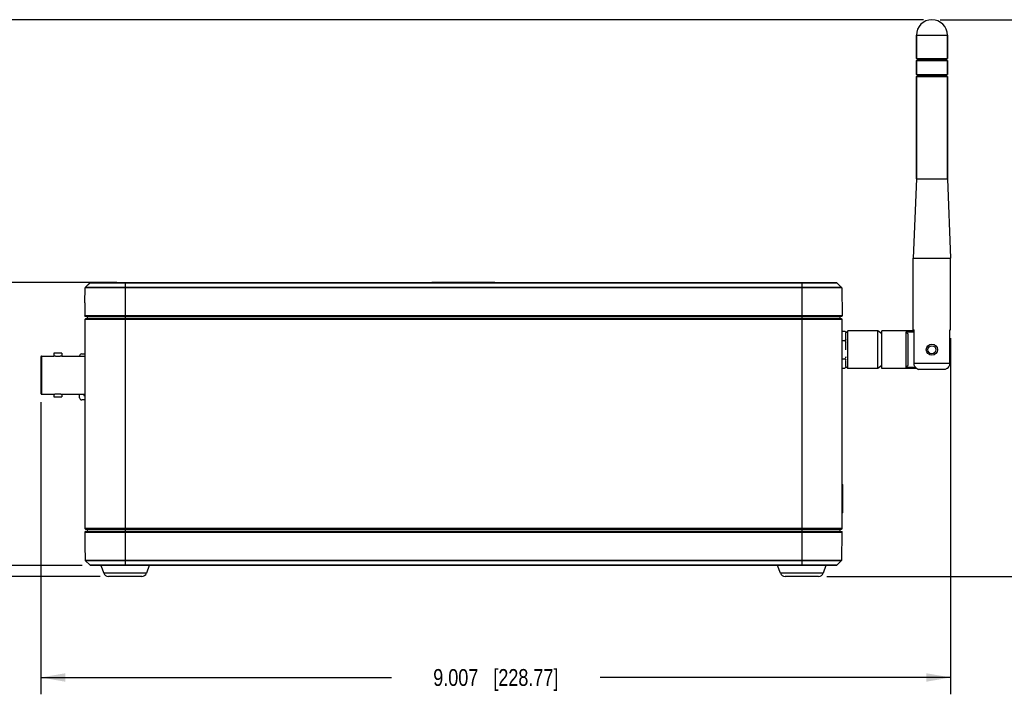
# Model space of a CAD drawing. Header units: inches. Extents: x 0 to 34, y 0 to 22.
# Tile 49 of 124: x 22.6 to 29.9, y 4 to 9. Entities that reach past the tile are written whole.
import ezdxf

# ---------------------------------------------------------------- set-up
doc = ezdxf.new("R2010")
doc.units = ezdxf.units.IN
doc.header["$LTSCALE"] = 1.87
doc.header["$MEASUREMENT"] = 0
doc.layers.get('0').update_dxf_attribs({"linetype": 'CONTINUOUS'})
doc.layers.add('02___PRT_ALL_AXES', color=7, linetype='CONTINUOUS')
doc.layers.add('DIMENSIONS', color=7, linetype='CONTINUOUS')
doc.styles.get("Standard").update_dxf_attribs({"font": 'txt', "width": 0.8})
doc.dimstyles.new('DIMSTYLE_1', dxfattribs={"dimtxt": 0.125, "dimasz": 0.18, "dimexe": 0.125, "dimexo": 0.0625, "dimgap": 0.0625, "dimtad": 0, "dimtih": 1, "dimtoh": 1, "dimdec": 3, "dimlfac": 1.333333, "dimzin": 4, "dimdsep": 46, "dimtxsty": 'STANDARD', "dimblk": '_FILLED', "dimblk1": '_FILLED', "dimblk2": '_FILLED', "dimcen": 0.09, "dimadec": 0, "dimazin": 0, "dimtp": 0.001, "dimtm": 0.001, "dimtfac": 1, "dimtdec": 3, "dimtofl": 0, "dimtmove": 0, "dimatfit": 3, "dimldrblk": '_FILLED', "dimfxl": 1, "dimtolj": 1, "dimtzin": 4, "dimarcsym": 0})

# ---------------------------------------------------------------- blocks, each defined once
blk = doc.blocks.new('_FILLED')
at = {"color": 0, "linetype": 'BYBLOCK'}
blk.add_solid([(0, 0), (-1, 0.174), (-1, -0.174)], dxfattribs=at)
blk = doc.blocks.new('*D27')
at = {"layer": 'DIMENSIONS', "color": 2, "linetype": 'CONTINUOUS'}
for p, q in [((22.0013, 4.9517), (22.0013, 5.3117)), ((23.0567, 4.9517), (21.8763, 4.9517)), ((23.19, 4.8692), (21.8763, 4.8692)), ((22.0013, 4.8692), (22.0013, 4.3086)), ((22.0013, 4.3086), (21.8838, 4.3086))]:
    blk.add_line(p, q, dxfattribs=at)
at = {"layer": 'DIMENSIONS', "color": 2, "linetype": 'CONTINUOUS', "xscale": 0.18, "yscale": 0.18, "zscale": 0.18}
for p, rotation in [((22.0013, 4.9517), 270), ((22.0013, 4.8692), 90)]:
    blk.add_blockref('_FILLED', p, dxfattribs=dict(at, rotation=rotation))
at = {"layer": 'DIMENSIONS', "color": 2, "linetype": 'CONTINUOUS', "insert": (21.8213, 4.3711), "char_height": 0.125, "width": 1.125, "attachment_point": 3, "line_spacing_factor": 0.9}
blk.add_mtext('.110{\\Ftxt.shx;\\W1.000000;\\H0.125000; }[2.79]', dxfattribs=at)
blk = doc.blocks.new('*D28')
at = {"layer": 'DIMENSIONS', "color": 2, "linetype": 'CONTINUOUS'}
for p, q in [((23.0566, 7.0517), (21.1263, 7.0517)), ((21.2513, 7.0517), (21.2513, 6.1267)), ((21.2513, 4.9517), (21.2513, 5.8767)), ((23.0567, 4.9517), (21.1263, 4.9517))]:
    blk.add_line(p, q, dxfattribs=at)
at = {"layer": 'DIMENSIONS', "color": 2, "linetype": 'CONTINUOUS', "xscale": 0.18, "yscale": 0.18, "zscale": 0.18}
for p, rotation in [((21.2513, 7.0517), 90), ((21.2513, 4.9517), 270)]:
    blk.add_blockref('_FILLED', p, dxfattribs=dict(at, rotation=rotation))
at = {"layer": 'DIMENSIONS', "color": 2, "linetype": 'CONTINUOUS', "insert": (21.2513, 6.0642), "char_height": 0.125, "width": 1.525, "attachment_point": 2, "line_spacing_factor": 0.9}
blk.add_mtext('(2.800{\\Ftxt.shx;\\W1.000000;\\H0.125000; }[71.12])', dxfattribs=at)
blk = doc.blocks.new('*D29')
at = {"layer": 'DIMENSIONS', "color": 2, "linetype": 'CONTINUOUS'}
for p, q in [((29.3042, 9.0043), (21.1263, 9.0043)), ((21.2513, 9.0043), (21.2513, 8.153)), ((21.2513, 7.0517), (21.2513, 7.903)), ((23.3135, 7.0517), (21.1263, 7.0517))]:
    blk.add_line(p, q, dxfattribs=at)
at = {"layer": 'DIMENSIONS', "color": 2, "linetype": 'CONTINUOUS', "xscale": 0.18, "yscale": 0.18, "zscale": 0.18}
for p, rotation in [((21.2513, 9.0043), 90), ((21.2513, 7.0517), 270)]:
    blk.add_blockref('_FILLED', p, dxfattribs=dict(at, rotation=rotation))
at = {"layer": 'DIMENSIONS', "color": 2, "linetype": 'CONTINUOUS', "insert": (21.2513, 8.0905), "char_height": 0.125, "width": 1.325, "attachment_point": 2, "line_spacing_factor": 0.9}
blk.add_mtext('2.603{\\Ftxt.shx;\\W1.000000;\\H0.125000; }[66.13]', dxfattribs=at)
blk = doc.blocks.new('*D30')
at = {"layer": 'DIMENSIONS', "color": 2, "linetype": 'CONTINUOUS'}
for p, q in [((29.4292, 9.0043), (31.1312, 9.0043)), ((31.0062, 9.0043), (31.0062, 7.0618)), ((31.0062, 4.8692), (31.0062, 6.8118)), ((28.5871, 4.8692), (31.1312, 4.8692))]:
    blk.add_line(p, q, dxfattribs=at)
at = {"layer": 'DIMENSIONS', "color": 2, "linetype": 'CONTINUOUS', "xscale": 0.18, "yscale": 0.18, "zscale": 0.18}
for p, rotation in [((31.0062, 9.0043), 90), ((31.0062, 4.8692), 270)]:
    blk.add_blockref('_FILLED', p, dxfattribs=dict(at, rotation=rotation))
at = {"layer": 'DIMENSIONS', "color": 2, "linetype": 'CONTINUOUS', "insert": (31.0062, 6.9993), "char_height": 0.125, "width": 1.425, "attachment_point": 2, "line_spacing_factor": 0.9}
blk.add_mtext('5.513{\\Ftxt.shx;\\W1.000000;\\H0.125000; }[140.04]', dxfattribs=at)
blk = doc.blocks.new('*D31')
at = {"layer": 'DIMENSIONS', "color": 2, "linetype": 'CONTINUOUS'}
for p, q in [((29.5062, 6.6386), (29.5062, 3.9942)), ((22.7513, 6.1649), (22.7513, 3.9942)), ((22.7513, 4.1192), (25.3538, 4.1192)), ((29.5062, 4.1192), (26.9038, 4.1192))]:
    blk.add_line(p, q, dxfattribs=at)
at = {"layer": 'DIMENSIONS', "color": 2, "linetype": 'CONTINUOUS', "xscale": 0.18, "yscale": 0.18, "zscale": 0.18, "rotation": 180}
blk.add_blockref('_FILLED', (22.7513, 4.1192), dxfattribs=at)
at = {"layer": 'DIMENSIONS', "color": 2, "linetype": 'CONTINUOUS', "xscale": 0.18, "yscale": 0.18, "zscale": 0.18}
blk.add_blockref('_FILLED', (29.5062, 4.1192), dxfattribs=at)
at = {"layer": 'DIMENSIONS', "color": 2, "linetype": 'CONTINUOUS', "insert": (26.1288, 4.1817), "char_height": 0.125, "width": 1.425, "attachment_point": 2, "line_spacing_factor": 0.9}
blk.add_mtext('9.007{\\Ftxt.shx;\\W1.000000;\\H0.125000; }[228.77]', dxfattribs=at)

msp = doc.modelspace()

# ---------------------------------------------------------------- linework, layer by layer
at = {"color": 7, "linetype": 'CONTINUOUS'}
for p, q in [((29.25156, 8.88914), (29.25156, 8.71641)), ((29.48187, 8.88914), (29.48187, 8.71641)), ((29.25156, 8.71641), (29.48187, 8.71641)), ((29.26042, 8.71269), (29.25156, 8.71641)), ((29.25156, 8.70164), (29.26042, 8.70531)), ((29.25156, 8.70164), (29.48187, 8.70164)), ((29.25156, 8.70164), (29.25156, 8.59829)), ((29.47302, 8.71269), (29.26042, 8.71269)), ((29.26042, 8.70531), (29.26042, 8.71269)), ((29.47302, 8.70531), (29.26042, 8.70531)), ((29.47302, 8.71269), (29.48187, 8.71641)), ((29.47302, 8.70531), (29.47302, 8.71269)), ((29.48187, 8.70164), (29.47302, 8.70531)), ((29.48187, 8.70164), (29.48187, 8.59829)), ((29.25156, 8.59829), (29.48187, 8.59829)), ((29.26042, 8.59458), (29.25156, 8.59829)), ((29.25156, 8.58353), (29.26042, 8.5872)), ((29.25156, 8.58353), (29.48187, 8.58353)), ((29.25156, 8.58353), (29.25156, 7.8232)), ((29.47302, 8.59458), (29.26042, 8.59458)), ((29.26042, 8.5872), (29.26042, 8.59458)), ((29.47302, 8.5872), (29.26042, 8.5872)), ((29.47302, 8.59458), (29.48187, 8.59829)), ((29.47302, 8.5872), (29.47302, 8.59458)), ((29.48187, 8.58353), (29.47302, 8.5872)), ((29.48187, 8.58353), (29.48187, 7.8232)), ((23.11705, 7.05088), (23.08065, 7.0151)), ((23.11003, 7.04402), (23.08065, 7.01514)), ((23.117, 7.05088), (23.1288, 7.05088)), ((23.11913, 7.05174), (28.65797, 7.05174)), ((23.1288, 7.05088), (23.13951, 7.05088)), ((23.13951, 7.05088), (23.37605, 7.05088)), ((23.37605, 7.05174), (23.37605, 5.21759)), ((23.37605, 7.05088), (28.40105, 7.05088)), ((25.6544, 7.05174), (25.6544, 7.05399)), ((25.6544, 7.05399), (26.11847, 7.05399)), ((25.762, 7.05174), (25.762, 7.05399)), ((25.80709, 7.05174), (25.80709, 7.05399)), ((25.85305, 7.05174), (25.85305, 7.05399)), ((25.88238, 7.05174), (25.88238, 7.05399)), ((25.88609, 7.05174), (25.88609, 7.05399)), ((25.91018, 7.05174), (25.91018, 7.05399)), ((25.92047, 7.05174), (25.92047, 7.05399)), ((25.96263, 7.05174), (25.96263, 7.05399)), ((25.96525, 7.05174), (25.96525, 7.05399)), ((25.99394, 7.05174), (25.99394, 7.05399)), ((26.11847, 7.05174), (26.11847, 7.05399)), ((26.11955, 7.05399), (26.12108, 7.05399)), ((26.12108, 7.05174), (26.12108, 7.05399)), ((28.40105, 7.05174), (28.40105, 7.05085)), ((28.40105, 7.05088), (28.40105, 4.95174)), ((28.40105, 7.05088), (28.63632, 7.05088)), ((28.63632, 7.05088), (28.66005, 7.05088)), ((28.66005, 7.05088), (28.69645, 7.0151)), ((28.69645, 7.01514), (28.66009, 7.05088)), ((23.07779, 6.90063), (23.07975, 7.01301)), ((23.07976, 7.01307), (23.07975, 7.01307)), ((23.10273, 7.01301), (23.07976, 7.01307)), ((23.37605, 7.01514), (23.0807, 7.01516)), ((23.37605, 7.01305), (23.10273, 7.01301)), ((28.40105, 7.0151), (23.37605, 7.0151)), ((28.40105, 7.01301), (23.37605, 7.01301)), ((28.68678, 7.01509), (28.40105, 7.01515)), ((28.6742, 7.01301), (28.40105, 7.01306)), ((28.68645, 7.013), (28.6742, 7.01301)), ((28.69735, 7.01305), (28.68645, 7.013)), ((28.68788, 7.01509), (28.68678, 7.01509)), ((28.6964, 7.01515), (28.68788, 7.01509)), ((28.69735, 7.01301), (28.70098, 6.80483)), ((23.07779, 6.81643), (23.0776, 6.80483)), ((23.34637, 6.80483), (23.0776, 6.80483)), ((28.69723, 6.80101), (23.08134, 6.80101)), ((23.09503, 6.80101), (23.09503, 6.78581)), ((28.70098, 6.80483), (23.34637, 6.80483)), ((28.6838, 6.80101), (28.6838, 6.78588)), ((23.07767, 6.77668), (23.07767, 6.77659)), ((23.07767, 6.77659), (23.07767, 5.22687)), ((23.0777, 6.77659), (23.0777, 5.22688)), ((28.70105, 6.77659), (23.0777, 6.77659)), ((23.07779, 6.77772), (23.07777, 6.77758)), ((23.07814, 6.77876), (23.07809, 6.77864)), ((23.07865, 6.77964), (23.07858, 6.77955)), ((23.07871, 6.77973), (23.07865, 6.77964)), ((23.07878, 6.77981), (23.07871, 6.77972)), ((23.07973, 6.78076), (23.07964, 6.78069)), ((23.08035, 6.78117), (23.08026, 6.78112)), ((23.08098, 6.78147), (23.08089, 6.78143)), ((23.08105, 6.7815), (23.08097, 6.78146)), ((23.08128, 6.78158), (23.0812, 6.78155)), ((23.08141, 6.78162), (23.08134, 6.78159)), ((23.08182, 6.78172), (23.08173, 6.7817)), ((23.08188, 6.78174), (23.0818, 6.78172)), ((23.08195, 6.78175), (23.08187, 6.78173)), ((23.08202, 6.78176), (23.08194, 6.78175)), ((23.08208, 6.78177), (23.08201, 6.78176)), ((23.08215, 6.78178), (23.08207, 6.78177)), ((23.08221, 6.78179), (23.08214, 6.78178)), ((23.08228, 6.7818), (23.0822, 6.78179)), ((23.08234, 6.78181), (23.08227, 6.7818)), ((23.08268, 6.78183), (23.08262, 6.78183)), ((23.08274, 6.78184), (23.08268, 6.78183)), ((23.08283, 6.78184), (23.08274, 6.78184)), ((23.08274, 6.78184), (23.08288, 6.78184)), ((28.69598, 6.78184), (23.08275, 6.78184)), ((23.08288, 6.78184), (23.08284, 6.78184)), ((23.08399, 6.78188), (23.08288, 6.78184)), ((23.08948, 6.78207), (23.08399, 6.78188)), ((23.09135, 6.78213), (23.08948, 6.78207)), ((28.68742, 6.78213), (23.09135, 6.78213)), ((28.6838, 6.78588), (23.09503, 6.78588)), ((28.69598, 6.78184), (28.68742, 6.78213)), ((28.70105, 5.22688), (28.70105, 6.77659)), ((28.70427, 6.6899), (28.72102, 6.6899)), ((28.72892, 6.63471), (28.72892, 6.67827)), ((28.73111, 6.68045), (28.74369, 6.69303)), ((28.96514, 6.69303), (28.74369, 6.69303)), ((28.74369, 6.41399), (28.74369, 6.69303)), ((28.99467, 6.67088), (28.96514, 6.69303)), ((28.96514, 6.41399), (28.96514, 6.69303)), ((29.23442, 6.69303), (28.99467, 6.69303)), ((28.99467, 6.41399), (28.99467, 6.69303)), ((29.17479, 6.68581), (29.23442, 6.68581)), ((29.17479, 6.42121), (29.17479, 6.68581)), ((29.18955, 6.43688), (29.18955, 6.67014)), ((29.2272, 6.70115), (29.23442, 6.70115)), ((29.23442, 6.45016), (29.23442, 6.70115)), ((29.49902, 6.70115), (29.50623, 6.70115)), ((29.49902, 6.45016), (29.49902, 6.70115)), ((28.70104, 6.61706), (28.70427, 6.62171)), ((28.70427, 6.62171), (28.72102, 6.62171)), ((28.72892, 6.55351), (28.72892, 6.63295)), ((22.8473, 6.52711), (22.8473, 6.5064)), ((22.90576, 6.52711), (22.8473, 6.52711)), ((22.90576, 6.52711), (22.90576, 6.5064)), ((22.9059, 6.52711), (22.9059, 6.5064)), ((23.05355, 6.52171), (23.07767, 6.52171)), ((22.75133, 6.50202), (22.75133, 6.22741)), ((22.75576, 6.50645), (22.75576, 6.22298)), ((22.75576, 6.50645), (22.8473, 6.50645)), ((22.90576, 6.50645), (23.07767, 6.50645)), ((23.03855, 6.50645), (23.03855, 6.50671)), ((28.70427, 6.48532), (28.70105, 6.48996)), ((28.70427, 6.48532), (28.72102, 6.48532)), ((28.72892, 6.42876), (28.72892, 6.47231)), ((28.99467, 6.43614), (28.96514, 6.41399)), ((29.49902, 6.45016), (29.23442, 6.45016)), ((28.70427, 6.41712), (28.72102, 6.41712)), ((28.73111, 6.42657), (28.74369, 6.41399)), ((28.96514, 6.41399), (28.74369, 6.41399)), ((29.25437, 6.41399), (28.99467, 6.41399)), ((29.24589, 6.42121), (29.17479, 6.42121)), ((29.45102, 6.40587), (29.28242, 6.40587)), ((29.48483, 6.41399), (29.47906, 6.41399)), ((29.48483, 6.41399), (29.48483, 6.4185)), ((22.75576, 6.22298), (22.8473, 6.22298)), ((22.8473, 6.22302), (22.8473, 6.20231)), ((22.90576, 6.22302), (22.90576, 6.20231)), ((22.90576, 6.22298), (23.07767, 6.22298)), ((22.9059, 6.22302), (22.9059, 6.20231)), ((23.03855, 6.19621), (23.03855, 6.22298)), ((23.06855, 6.22298), (23.06855, 6.21871)), ((22.8473, 6.20231), (22.90576, 6.20231)), ((23.07767, 6.18121), (23.05355, 6.18121)), ((23.07605, 6.21121), (23.07767, 6.21121)), ((28.70105, 5.55196), (28.7048, 5.55196)), ((28.7048, 5.46845), (28.7048, 5.55196)), ((28.70592, 5.35953), (28.70592, 5.46284)), ((28.7048, 5.34196), (28.70105, 5.34196)), ((28.70105, 5.33814), (28.70105, 5.34009)), ((28.7048, 5.34196), (28.7048, 5.35392)), ((23.07761, 5.19865), (28.70098, 5.19865)), ((23.07761, 5.19865), (23.07779, 5.1874)), ((23.0777, 5.22688), (28.70105, 5.22688)), ((23.08132, 5.22188), (23.08139, 5.22186)), ((23.08134, 5.20246), (28.69723, 5.20246)), ((23.08139, 5.22186), (23.08146, 5.22184)), ((23.08165, 5.22179), (23.08172, 5.22177)), ((23.08171, 5.22177), (23.08179, 5.22176)), ((23.08178, 5.22176), (23.08185, 5.22174)), ((23.08184, 5.22175), (23.08191, 5.22173)), ((23.0819, 5.22173), (23.08198, 5.22172)), ((23.08196, 5.22172), (23.08204, 5.22171)), ((23.08202, 5.22171), (23.0821, 5.2217)), ((23.08234, 5.22167), (23.08241, 5.22166)), ((23.08239, 5.22166), (23.08246, 5.22165)), ((23.08244, 5.22166), (23.0825, 5.22165)), ((23.08249, 5.22165), (23.08254, 5.22165)), ((23.08268, 5.22164), (23.08274, 5.22164)), ((23.08274, 5.22164), (23.08284, 5.22163)), ((23.08275, 5.22164), (28.69598, 5.22164)), ((23.08288, 5.22163), (23.08275, 5.22164)), ((23.08288, 5.22163), (23.08284, 5.22163)), ((23.08399, 5.22159), (23.08288, 5.22163)), ((23.08947, 5.22141), (23.08399, 5.22159)), ((23.08947, 5.22141), (23.09134, 5.22134)), ((23.37605, 5.22134), (23.09134, 5.22134)), ((23.09502, 5.21766), (23.09502, 5.20246)), ((23.09502, 5.21759), (28.6838, 5.21759)), ((23.37605, 5.22134), (28.68742, 5.22134)), ((23.37605, 5.21759), (23.37605, 4.9526)), ((28.6838, 5.21759), (28.6838, 5.20246)), ((28.69598, 5.22164), (28.68742, 5.22134)), ((28.69735, 4.99046), (28.70098, 5.19865)), ((23.07791, 5.14827), (23.07786, 5.14167)), ((23.07779, 5.10282), (23.07975, 4.99046)), ((23.07975, 4.99046), (28.69735, 4.99046)), ((23.11705, 4.9526), (23.08065, 4.98837)), ((23.08065, 4.98837), (23.37605, 4.98837)), ((23.37605, 4.98837), (28.40105, 4.98837)), ((28.40105, 4.98837), (28.69645, 4.98837)), ((28.66005, 4.9526), (28.69645, 4.98837)), ((23.19627, 4.9526), (23.11705, 4.9526)), ((28.65794, 4.95174), (23.11915, 4.95174)), ((23.37605, 4.9526), (23.19627, 4.9526)), ((23.19658, 4.95174), (23.21716, 4.89412)), ((23.37605, 4.95174), (23.37605, 4.9526)), ((28.40105, 4.9526), (23.37605, 4.9526)), ((23.55551, 4.95174), (23.53494, 4.89412)), ((28.24216, 4.89412), (28.22158, 4.95174)), ((28.58083, 4.9526), (28.40105, 4.9526)), ((28.58051, 4.95174), (28.55994, 4.89412)), ((28.66005, 4.9526), (28.58083, 4.9526)), ((23.53494, 4.89412), (23.21716, 4.89412)), ((23.49962, 4.86924), (23.25247, 4.86924)), ((28.55994, 4.89412), (28.24216, 4.89412)), ((28.52462, 4.86924), (28.27747, 4.86924))]:
    msp.add_line(p, q, dxfattribs=at)
for points in [[(23.08065, 7.01515), (23.08025, 7.01468), (23.07998, 7.01416), (23.0798, 7.01357), (23.07975, 7.01306)], [(28.69735, 7.01305), (28.69728, 7.01364), (28.69708, 7.01424), (28.69678, 7.01476), (28.69645, 7.01514)], [(23.07777, 6.7776), (23.07775, 6.77749), (23.07773, 6.77738), (23.07771, 6.77726), (23.0777, 6.77714), (23.07769, 6.77703), (23.07768, 6.77691), (23.07767, 6.77679)], [(23.07777, 6.77758), (23.07774, 6.77746), (23.07772, 6.77733), (23.07771, 6.7772), (23.07769, 6.77707), (23.07768, 6.77694), (23.07767, 6.77681), (23.07767, 6.77667)], [(23.07785, 6.77795), (23.07782, 6.77783), (23.07779, 6.77771)], [(23.07809, 6.77864), (23.07804, 6.77853), (23.078, 6.77842), (23.07796, 6.7783), (23.07792, 6.77819), (23.07788, 6.77807), (23.07785, 6.77794)], [(23.0781, 6.77866), (23.07806, 6.77856), (23.07802, 6.77846), (23.07798, 6.77836), (23.07794, 6.77826), (23.07791, 6.77815), (23.07788, 6.77805)], [(23.07824, 6.77896), (23.07818, 6.77886), (23.07814, 6.77875)], [(23.07858, 6.77955), (23.07852, 6.77945), (23.07846, 6.77936), (23.0784, 6.77926), (23.07834, 6.77916), (23.07829, 6.77906), (23.07823, 6.77895)], [(23.07859, 6.77956), (23.07854, 6.77948), (23.07848, 6.7794), (23.07843, 6.77931), (23.07838, 6.77922), (23.07833, 6.77913), (23.07828, 6.77904)], [(23.07927, 6.78036), (23.07919, 6.78029), (23.07912, 6.78021), (23.07905, 6.78014), (23.07898, 6.78006), (23.07891, 6.77998), (23.07884, 6.7799), (23.07877, 6.7798)], [(23.07926, 6.78035), (23.0792, 6.78029), (23.07913, 6.78023), (23.07907, 6.78016), (23.07901, 6.78009), (23.07895, 6.78002), (23.07888, 6.77995), (23.07882, 6.77987)], [(23.07964, 6.78069), (23.07956, 6.78063), (23.07949, 6.78056), (23.07941, 6.7805), (23.07934, 6.78043), (23.07926, 6.78035)], [(23.07966, 6.7807), (23.07959, 6.78065), (23.07952, 6.78059), (23.07946, 6.78054), (23.07939, 6.78048), (23.07933, 6.78042)], [(23.07987, 6.78086), (23.07979, 6.78081), (23.07972, 6.78075)], [(23.08026, 6.78112), (23.08019, 6.78107), (23.08011, 6.78102), (23.08003, 6.78097), (23.07995, 6.78092), (23.07986, 6.78086)], [(23.08028, 6.78113), (23.08021, 6.78109), (23.08014, 6.78104), (23.08007, 6.781), (23.08, 6.78095), (23.07993, 6.78091)], [(23.0805, 6.78125), (23.08042, 6.78121), (23.08034, 6.78116)], [(23.08089, 6.78143), (23.08082, 6.7814), (23.08074, 6.78136), (23.08066, 6.78133), (23.08058, 6.78129), (23.08049, 6.78124)], [(23.08091, 6.78144), (23.08084, 6.78141), (23.08077, 6.78138), (23.0807, 6.78135), (23.08063, 6.78131), (23.08056, 6.78128)], [(23.0812, 6.78155), (23.08113, 6.78152), (23.08105, 6.7815)], [(23.08173, 6.7817), (23.08165, 6.78168), (23.08158, 6.78167), (23.08151, 6.78165), (23.08143, 6.78162), (23.08136, 6.7816), (23.08127, 6.78157)], [(23.08175, 6.78171), (23.08168, 6.78169), (23.08161, 6.78167), (23.08155, 6.78166), (23.08148, 6.78164), (23.08141, 6.78162)], [(23.08262, 6.78183), (23.08259, 6.78183), (23.08255, 6.78183), (23.08251, 6.78182), (23.08245, 6.78182), (23.0824, 6.78181), (23.08233, 6.78181)], [(23.0776, 5.19865), (23.07781, 5.18541), (23.07785, 5.18201), (23.07789, 5.17862), (23.07792, 5.17522), (23.07794, 5.17182), (23.07795, 5.16843), (23.07796, 5.16504), (23.07796, 5.16166), (23.07796, 5.15829), (23.07795, 5.15493), (23.07793, 5.15159), (23.07791, 5.14827)], [(23.07767, 5.22687), (23.07767, 5.22677), (23.07767, 5.22668), (23.07768, 5.22658), (23.07769, 5.22648), (23.07769, 5.22638), (23.0777, 5.22629), (23.07772, 5.22619), (23.07773, 5.2261), (23.07774, 5.226), (23.07776, 5.22591), (23.07778, 5.22582), (23.0778, 5.22572), (23.07782, 5.22563), (23.07784, 5.22554), (23.07787, 5.22545), (23.0779, 5.22536), (23.07792, 5.22527), (23.07795, 5.22518), (23.07798, 5.2251), (23.07802, 5.22501), (23.07805, 5.22493), (23.07808, 5.22484), (23.07812, 5.22476), (23.07816, 5.22468), (23.0782, 5.22459), (23.07824, 5.22451), (23.07828, 5.22443), (23.07832, 5.22436), (23.07836, 5.22428), (23.07841, 5.2242), (23.07845, 5.22413), (23.0785, 5.22405), (23.07855, 5.22398), (23.07859, 5.22391), (23.07864, 5.22384), (23.0787, 5.22377), (23.07875, 5.2237), (23.0788, 5.22363), (23.07885, 5.22356), (23.07891, 5.2235), (23.07896, 5.22343), (23.07902, 5.22337), (23.07907, 5.22331), (23.07913, 5.22325), (23.07919, 5.22319), (23.07925, 5.22313), (23.07931, 5.22307), (23.07937, 5.22302), (23.07943, 5.22296), (23.07949, 5.22291), (23.07955, 5.22285), (23.07962, 5.2228), (23.07968, 5.22275), (23.07974, 5.2227), (23.07981, 5.22266), (23.07987, 5.22261), (23.07994, 5.22256), (23.08, 5.22252), (23.08007, 5.22248), (23.08013, 5.22243), (23.0802, 5.22239), (23.08027, 5.22235), (23.08033, 5.22232), (23.0804, 5.22228), (23.08047, 5.22224), (23.08053, 5.22221), (23.0806, 5.22217), (23.08067, 5.22214), (23.08073, 5.22211), (23.0808, 5.22208), (23.08087, 5.22205), (23.08093, 5.22202), (23.081, 5.222), (23.08107, 5.22197), (23.08113, 5.22195), (23.0812, 5.22192), (23.08126, 5.2219), (23.08133, 5.22188)], [(23.08146, 5.22184), (23.08152, 5.22182), (23.08159, 5.2218), (23.08166, 5.22179)], [(23.08208, 5.2217), (23.08214, 5.22169), (23.08219, 5.22168), (23.08225, 5.22168), (23.0823, 5.22167)], [(23.0821, 5.2217), (23.08216, 5.22169), (23.08222, 5.22168), (23.08228, 5.22167), (23.08236, 5.22166)], [(23.08254, 5.22165), (23.08258, 5.22164), (23.08261, 5.22164), (23.08263, 5.22164), (23.08268, 5.22164)], [(23.07773, 5.12564), (23.07771, 5.12253), (23.0777, 5.11945), (23.07769, 5.11641), (23.07769, 5.11341), (23.0777, 5.11045), (23.07772, 5.10754), (23.07776, 5.10468), (23.07779, 5.10282)], [(23.07786, 5.14167), (23.07781, 5.13517), (23.07778, 5.13197), (23.07773, 5.12564)]]:
    msp.add_lwpolyline(points, dxfattribs=at)
for centre, radius, start, end in [((28.65794, 7.04874), 0.003, 45.499935, 89.999954), ((23.08275, 7.01296), 0.003, 134.500089, 179), ((23.87429, 6.88887), 0.7966, 179.603687, 179.771606), ((23.66941, 6.89056), 0.59171, 179.010033, 179.629926), ((28.69723, 6.80476), 0.00375, 270.00244, 0.999957), ((28.68755, 6.78588), 0.00375, 179.999971, 267.999977), ((28.6958, 6.77659), 0.00525, 0, 88), ((28.71941, 6.66548), 0.02873, 121.812661, 129.76375), ((28.70231, 6.65981), 0.03543, 35.63276, 58.121147), ((28.70543, 6.66481), 0.02954, 54.906635, 58.125815), ((26.97823, 4.60195), 3.02776, 43.084417, 43.491889), ((28.71959, 6.64637), 0.02903, 230.278514, 238.145753), ((23.05355, 6.50671), 0.015, 90, 180), ((22.75576, 6.50202), 0.00443, 90, 180.000031), ((28.71941, 6.4609), 0.02873, 121.812718, 129.763458), ((26.97823, 8.50507), 3.02776, 316.508111, 316.915583), ((29.45712, 6.45017), 0.0419, 354.926215, 359.991583), ((28.71932, 6.44143), 0.02859, 230.236691, 234.902696), ((28.71987, 6.44221), 0.02954, 234.908948, 238.125804), ((28.70231, 6.44721), 0.03543, 301.878853, 324.36724), ((29.28046, 6.45378), 0.04759, 240.866299, 242.829102), ((29.28079, 6.45443), 0.04832, 242.832021, 245.868157), ((29.28104, 6.45496), 0.04891, 245.864485, 247.01253), ((29.28151, 6.45615), 0.05019, 247.046593, 255.803258), ((29.45419, 6.45203), 0.04546, 309.033863, 312.416036), ((29.45459, 6.45159), 0.04486, 312.420067, 314.031265), ((22.75576, 6.22741), 0.00443, 179.999969, 270), ((23.07605, 6.21871), 0.0075, 180, 270), ((23.05355, 6.19621), 0.015, 180, 270), ((28.69116, 5.46284), 0.01476, 0.000002, 47.88288), ((28.69116, 5.35953), 0.01476, 312.116286, 359.999998), ((23.08134, 5.19871), 0.00375, 90, 180.91515), ((28.68755, 5.21759), 0.00375, 91.999999, 180), ((28.6958, 5.22688), 0.00525, 272, 360), ((28.69723, 5.19871), 0.00375, 359, 90), ((23.08275, 4.99051), 0.003, 181.000069, 225.500152), ((28.69435, 4.99051), 0.003, 314.499955, 359), ((23.11915, 4.95474), 0.003, 225.499739, 269.9996), ((28.65794, 4.95474), 0.003, 269.999742, 314.49981), ((23.25247, 4.90674), 0.0375, 199.653824, 270), ((23.49962, 4.90674), 0.0375, 270, 340.346176), ((28.27747, 4.90674), 0.0375, 199.653824, 270), ((28.52462, 4.90674), 0.0375, 270, 340.346176)]:
    msp.add_arc(centre, radius, start, end, dxfattribs=at)
for points in [[(28.66005, 7.05088), (28.66006, 7.05088), (28.66007, 7.05088), (28.66008, 7.05088)], [(28.66008, 7.05088), (28.66008, 7.05088), (28.66008, 7.05088), (28.66009, 7.05088)], [(23.0777, 6.77659), (23.07769, 6.77659), (23.07768, 6.77659), (23.07767, 6.77659)], [(29.28242, 6.40587), (29.27798, 6.40587), (29.2735, 6.40641), (29.2692, 6.4075)], [(29.46423, 6.4075), (29.45993, 6.40641), (29.45546, 6.40587), (29.45102, 6.40587)], [(29.48282, 6.41672), (29.47745, 6.41236), (29.47094, 6.40919), (29.46423, 6.4075)], [(23.07767, 5.22688), (23.07768, 5.22688), (23.07769, 5.22688), (23.0777, 5.22688)]]:
    msp.add_open_spline(points, degree=3, dxfattribs=at)
for points, knots in [([(23.0807, 7.01516), (23.0807, 7.01516), (23.08068, 7.01516), (23.08066, 7.01516), (23.08065, 7.01515)], [0, 0, 0, 0, 0.3949047, 1, 1, 1, 1]), ([(28.69645, 7.01514), (28.69644, 7.01514), (28.69643, 7.01515), (28.69641, 7.01515), (28.6964, 7.01515)], [0, 0, 0, 0, 0.3373381, 1, 1, 1, 1]), ([(23.0777, 6.89205), (23.07768, 6.88634), (23.07774, 6.87444), (23.07793, 6.85598), (23.078, 6.83648), (23.07789, 6.82318), (23.07779, 6.81643)], [0, 0, 0, 0, 0.2265622, 0.4721884, 0.7321607, 1, 1, 1, 1]), ([(23.08134, 6.80101), (23.08084, 6.80101), (23.07985, 6.80121), (23.0786, 6.80206), (23.07778, 6.80334), (23.07759, 6.80433), (23.0776, 6.80483)], [0, 0, 0, 0, 0.2491671, 0.4993513, 0.7498195, 1, 1, 1, 1]), ([(23.0777, 6.77659), (23.0777, 6.77726), (23.07796, 6.77861), (23.07908, 6.78033), (23.08075, 6.7815), (23.08208, 6.78181), (23.08275, 6.78184)], [0, 0, 0, 0, 0.2505024, 0.5007067, 0.7505, 1, 1, 1, 1]), ([(23.09135, 6.78213), (23.09158, 6.78214), (23.09205, 6.78221), (23.09295, 6.7825), (23.09396, 6.78317), (23.09467, 6.78417), (23.09497, 6.78509), (23.09503, 6.78557), (23.09503, 6.78581)], [0, 0, 0, 0, 0.1194268, 0.245896, 0.4947084, 0.7454508, 0.872557, 1, 1, 1, 1]), ([(28.72241, 6.68898), (28.72419, 6.68773), (28.72728, 6.68499), (28.72967, 6.68162), (28.73062, 6.67995)], [0, 0, 0, 0, 0.5309567, 1, 1, 1, 1]), ([(28.72893, 6.62902), (28.72793, 6.62765), (28.72554, 6.62492), (28.72265, 6.62272), (28.72102, 6.62171)], [0, 0, 0, 0, 0.4698438, 1, 1, 1, 1]), ([(28.72102, 6.62171), (28.7219, 6.62062), (28.72514, 6.61609), (28.7275, 6.61099), (28.72893, 6.60707)], [0, 0, 0, 0, 0.2503403, 1, 1, 1, 1]), ([(22.87653, 6.5034), (22.87462, 6.5034), (22.87089, 6.50348), (22.86546, 6.50381), (22.86048, 6.5043), (22.85669, 6.5048), (22.85401, 6.50521), (22.85231, 6.50549), (22.85084, 6.50576), (22.84962, 6.50598), (22.84876, 6.50615), (22.8482, 6.50626), (22.84788, 6.50632), (22.84764, 6.50638), (22.84745, 6.5064), (22.84737, 6.50645), (22.8473, 6.50643), (22.8473, 6.50645)], [0, 0, 0, 0, 0.1941849, 0.3809991, 0.5532399, 0.7046194, 0.770663, 0.8294104, 0.8802574, 0.9226863, 0.9562017, 0.9694977, 0.9804372, 0.9889842, 0.9951031, 0.9987755, 1, 1, 1, 1]), ([(22.90576, 6.50645), (22.90576, 6.50645), (22.9057, 6.50642), (22.9056, 6.50642), (22.90542, 6.50637), (22.90518, 6.50633), (22.90486, 6.50626), (22.9043, 6.50615), (22.90344, 6.50598), (22.90222, 6.50576), (22.90075, 6.50549), (22.89905, 6.50521), (22.89637, 6.5048), (22.89258, 6.5043), (22.8876, 6.50381), (22.88218, 6.50348), (22.87844, 6.5034), (22.87653, 6.5034)], [0, 0, 0, 0, 0.0012246, 0.0048982, 0.0110195, 0.0195673, 0.0305065, 0.0438019, 0.0773185, 0.119745, 0.1705897, 0.2293371, 0.29538, 0.4467613, 0.6190039, 0.8058205, 1, 1, 1, 1]), ([(28.72892, 6.49995), (28.7275, 6.49603), (28.72514, 6.49093), (28.7219, 6.4864), (28.72102, 6.48532)], [0, 0, 0, 0, 0.7496589, 1, 1, 1, 1]), ([(28.72102, 6.48532), (28.72265, 6.48431), (28.72554, 6.4821), (28.72793, 6.47937), (28.72893, 6.478)], [0, 0, 0, 0, 0.5301607, 1, 1, 1, 1]), ([(29.25729, 6.41221), (29.2506, 6.41594), (29.23882, 6.4269), (29.23442, 6.44251), (29.23442, 6.45016)], [0, 0, 0, 0, 0.5003438, 1, 1, 1, 1]), ([(29.49885, 6.44647), (29.4984, 6.44138), (29.49561, 6.4313), (29.48944, 6.42288), (29.48577, 6.41933)], [0, 0, 0, 0, 0.500023, 1, 1, 1, 1]), ([(28.73062, 6.42707), (28.72955, 6.4252), (28.72679, 6.42141), (28.72314, 6.41844), (28.72102, 6.41712)], [0, 0, 0, 0, 0.4639025, 1, 1, 1, 1]), ([(22.8473, 6.22298), (22.84731, 6.22298), (22.84736, 6.22301), (22.84746, 6.22301), (22.84764, 6.22306), (22.84801, 6.22312), (22.84865, 6.22326), (22.84962, 6.22344), (22.85084, 6.22367), (22.85231, 6.22393), (22.85401, 6.22422), (22.85669, 6.22463), (22.86048, 6.22513), (22.86547, 6.22562), (22.87089, 6.22595), (22.87462, 6.22603), (22.87653, 6.22603)], [0, 0, 0, 0, 0.001225, 0.0048987, 0.0110202, 0.0195682, 0.0438032, 0.0773201, 0.119747, 0.1705919, 0.2293393, 0.2953822, 0.4467633, 0.6190052, 0.805821, 1, 1, 1, 1]), ([(22.87653, 6.22603), (22.87844, 6.22603), (22.88218, 6.22595), (22.8876, 6.22562), (22.89258, 6.22513), (22.89637, 6.22463), (22.89905, 6.22422), (22.90075, 6.22393), (22.90222, 6.22367), (22.90344, 6.22344), (22.9043, 6.22328), (22.90486, 6.22316), (22.90518, 6.2231), (22.90542, 6.22305), (22.90561, 6.22302), (22.90568, 6.22298), (22.90576, 6.22299), (22.90576, 6.22298)], [0, 0, 0, 0, 0.1941857, 0.3810008, 0.5532418, 0.7046213, 0.7706648, 0.8294122, 0.8802591, 0.9226878, 0.956203, 0.9694988, 0.9804382, 0.988985, 0.9951037, 0.9987758, 1, 1, 1, 1]), ([(23.0776, 5.19865), (23.0776, 5.19865), (23.0776, 5.19865), (23.07761, 5.19865), (23.07761, 5.19865)], [0, 0, 0, 0, 0.2904404, 1, 1, 1, 1]), ([(23.08134, 5.20246), (23.0811, 5.20246), (23.0806, 5.20241), (23.07989, 5.20219), (23.07924, 5.20184), (23.07866, 5.20136), (23.0782, 5.20077), (23.07785, 5.20011), (23.07765, 5.19939), (23.07761, 5.19889), (23.07761, 5.19865)], [0, 0, 0, 0, 0.1247393, 0.2495555, 0.3744062, 0.4993614, 0.6244134, 0.7495442, 0.8747699, 1, 1, 1, 1]), ([(23.0777, 5.22688), (23.0777, 5.22622), (23.07796, 5.22487), (23.07908, 5.22315), (23.08075, 5.22197), (23.08208, 5.22166), (23.08275, 5.22164)], [0, 0, 0, 0, 0.2505024, 0.5007067, 0.7505, 1, 1, 1, 1]), ([(23.09502, 5.21766), (23.09502, 5.2179), (23.09496, 5.21839), (23.09466, 5.21931), (23.09396, 5.22031), (23.09294, 5.22098), (23.09204, 5.22127), (23.09157, 5.22133), (23.09134, 5.22134)], [0, 0, 0, 0, 0.1274437, 0.2545497, 0.5052882, 0.754092, 0.8805572, 1, 1, 1, 1]), ([(23.07779, 5.1874), (23.07791, 5.1797), (23.078, 5.16824), (23.07796, 5.15313), (23.07788, 5.1422), (23.07778, 5.13165), (23.0777, 5.12156), (23.07768, 5.11201), (23.07773, 5.10583), (23.07779, 5.10284)], [0, 0, 0, 0, 0.2731134, 0.4064195, 0.5360921, 0.6611336, 0.7806442, 0.8938265, 1, 1, 1, 1]), ([(23.07779, 5.1874), (23.07779, 5.1874), (23.07778, 5.1874), (23.07777, 5.1874), (23.07777, 5.1874)], [0, 0, 0, 0, 0.7095687, 1, 1, 1, 1])]:
    msp.add_open_spline(points, degree=3, knots=knots, dxfattribs=at)
at = {"layer": '02___PRT_ALL_AXES', "color": 7, "linetype": 'CONTINUOUS'}
for p, q in [((29.25156, 8.88914), (29.48187, 8.88914)), ((29.25156, 8.71641), (29.25156, 8.88914)), ((29.48187, 8.71641), (29.48187, 8.88914)), ((29.25156, 8.59829), (29.25156, 8.70164)), ((29.48187, 8.59829), (29.48187, 8.70164)), ((29.25156, 7.8232), (29.25156, 8.58353)), ((29.48187, 7.8232), (29.48187, 8.58353)), ((29.25156, 7.8232), (29.2272, 7.23265)), ((29.25156, 7.8232), (29.48187, 7.8232)), ((29.48187, 7.8232), (29.50623, 7.23265)), ((29.2272, 7.23265), (29.50623, 7.23265)), ((29.2272, 6.70115), (29.2272, 7.23265)), ((29.50623, 6.70115), (29.50623, 7.23265))]:
    msp.add_line(p, q, dxfattribs=at)
for radius in [0.04134, 0.02953]:
    msp.add_circle((29.36672, 6.55351), radius, dxfattribs=at)
msp.add_arc((29.36672, 8.88914), 0.11516, 0, 180, dxfattribs=at)

# ---------------------------------------------------------------- dimensions: what is measured, and where the dimension line sits
at = {"layer": 'DIMENSIONS', "color": 2, "linetype": 'CONTINUOUS'}
for base, p1, p2, picture, middle in [((21.25133, 9.0043), (23.37605, 7.05174), (29.36672, 9.0043), '*D29', (21.25133, 8.02802)), ((31.00623, 9.0043), (28.52462, 4.86924), (29.36672, 9.0043), '*D30', (31.00623, 6.93677)), ((22.00133, 4.95174), (23.25247, 4.86924), (23.11915, 4.95174), '*D27', (21.25883, 4.30858))]:
    dim = msp.add_linear_dim(base=base, p1=p1, p2=p2, angle=90, dimstyle='DIMSTYLE_1', dxfattribs=at)
    dim.commit()
    dim.dimension.update_dxf_attribs({"geometry": picture, "text_midpoint": middle, "dimtype": 160})
dim = msp.add_linear_dim(base=(21.25133, 7.05174), p1=(23.11915, 4.95174), p2=(23.11913, 7.05174), angle=90, text='(<>)', dimstyle='DIMSTYLE_1', dxfattribs=at)
dim.commit()
dim.dimension.update_dxf_attribs({"geometry": '*D28', "text_midpoint": (21.25133, 6.00174), "dimtype": 160})
dim = msp.add_linear_dim(base=(29.50623, 4.11924), p1=(22.75133, 6.22741), p2=(29.50623, 6.70115), dimstyle='DIMSTYLE_1', dxfattribs=at)
dim.commit()
dim.dimension.update_dxf_attribs({"geometry": '*D31', "text_midpoint": (26.12878, 4.11924), "dimtype": 160})

doc.saveas('drawing.dxf')
